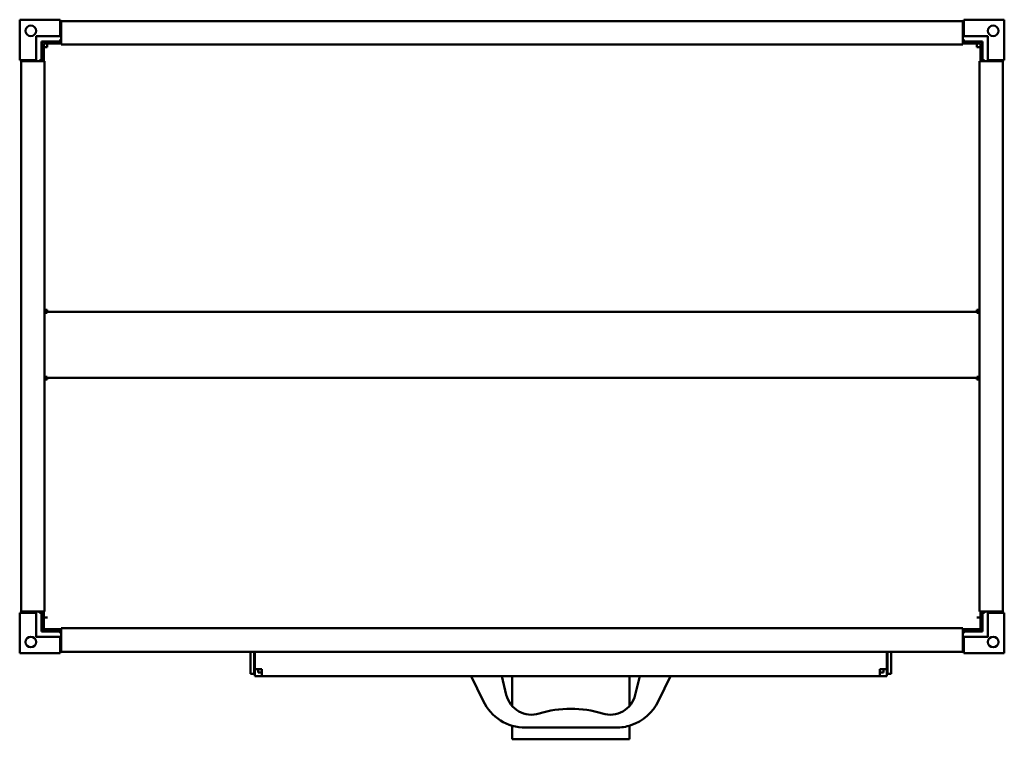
# Model space of a CAD drawing. Header units: millimetres. Extents: x 419 to 1260, y 287 to 901.
import ezdxf

# ---------------------------------------------------------------- set-up
doc = ezdxf.new("R2010")
doc.units = ezdxf.units.MM
doc.header["$LTSCALE"] = 4
doc.layers.add('Widoczne (ISO)', color=7, linetype='Continuous', lineweight=50)

msp = doc.modelspace()

# ---------------------------------------------------------------- linework, layer by layer
at = {"layer": 'Widoczne (ISO)'}
for p, q in [((419.5, 866.8), (419.5, 901.3)), ((419.5, 901.3), (454, 901.3)), ((454, 901.3), (454, 899.3)), ((455, 898.9), (455, 900.1)), ((455, 900.1), (1225, 900.1)), ((1225, 900.1), (1225, 898.9)), ((1226, 901.3), (1260.5, 901.3)), ((1226, 899.3), (1226, 901.3)), ((1260.5, 901.3), (1260.5, 866.8)), ((454, 899.3), (455, 899.3)), ((454, 887.3), (454, 899.3)), ((455, 898.9), (455, 881.1)), ((1225, 899.3), (1226, 899.3)), ((1225, 881.1), (1225, 898.9)), ((1226, 887.3), (1226, 899.3)), ((433.5, 887.3), (433.5, 866.8)), ((433.5, 887.3), (454, 887.3)), ((455, 884.3), (454, 884.3)), ((454, 884.3), (454, 882.8)), ((1226, 884.3), (1225, 884.3)), ((1246.5, 887.3), (1226, 887.3)), ((1226, 882.8), (1226, 884.3)), ((1246.5, 887.3), (1246.5, 866.8)), ((438, 882.8), (438, 866.8)), ((454, 882.8), (438, 882.8)), ((455, 882.4), (438.6, 882.4)), ((438.6, 865.8), (438.6, 882.4)), ((440.1, 880.9), (440.1, 865.8)), ((455, 880.9), (440.1, 880.9)), ((443.1, 877.9), (440.1, 877.9)), ((443.1, 877.9), (443.1, 880.9)), ((455, 880.1), (455, 881.1)), ((455, 880.1), (1225, 880.1)), ((1241.6, 882.4), (1225, 882.4)), ((1225, 881.1), (1225, 880.1)), ((1240.1, 880.9), (1225, 880.9)), ((1242, 882.8), (1226, 882.8)), ((1237.1, 880.9), (1237.1, 877.9)), ((1237.1, 877.9), (1240.1, 877.9)), ((1240.1, 865.8), (1240.1, 880.9)), ((1241.6, 882.4), (1241.6, 865.8)), ((1242, 866.8), (1242, 882.8)), ((421.5, 866.8), (419.5, 866.8)), ((421.5, 865.8), (421.5, 866.8)), ((433.5, 866.8), (421.5, 866.8)), ((436.5, 866.8), (436.5, 865.8)), ((438, 866.8), (436.5, 866.8)), ((1243.5, 866.8), (1242, 866.8)), ((1243.5, 865.8), (1243.5, 866.8)), ((1246.5, 866.8), (1258.5, 866.8)), ((1260.5, 866.8), (1258.5, 866.8)), ((1258.5, 866.8), (1258.5, 865.8)), ((420.7, 865.8), (421.9, 865.8)), ((420.7, 395.8), (420.7, 865.8)), ((439.7, 865.8), (421.9, 865.8)), ((439.7, 865.8), (440.7, 865.8)), ((440.7, 395.8), (440.7, 865.8)), ((1239.3, 865.8), (1240.3, 865.8)), ((1239.3, 865.8), (1239.3, 395.8)), ((1258.1, 865.8), (1240.3, 865.8)), ((1258.1, 865.8), (1259.3, 865.8)), ((1259.3, 865.8), (1259.3, 395.8)), ((443.1, 653.4), (440.7, 653.4)), ((443.1, 651.9), (440.7, 651.9)), ((440.7, 651.02), (443.1, 651.02)), ((443.1, 653.4), (443.1, 651.9)), ((443.1, 651.9), (1237.1, 651.9)), ((443.1, 651.02), (443.1, 651.9)), ((1239.3, 653.4), (1237.1, 653.4)), ((1237.1, 653.4), (1237.1, 651.9)), ((1239.3, 651.9), (1237.1, 651.9)), ((1237.1, 651.9), (1237.1, 651.02)), ((1237.1, 651.02), (1239.3, 651.02)), ((443.1, 596.21), (440.7, 596.21)), ((443.1, 595.15), (440.7, 595.15)), ((440.7, 594.09), (443.1, 594.09)), ((443.1, 596.21), (443.1, 595.33)), ((443.1, 595.33), (1237.1, 595.33)), ((443.1, 594.09), (443.1, 595.33)), ((1239.3, 596.21), (1237.1, 596.21)), ((1237.1, 596.21), (1237.1, 595.33)), ((1237.1, 595.33), (1237.1, 594.09)), ((1237.1, 595.15), (1239.3, 595.15)), ((1239.3, 594.09), (1237.1, 594.09)), ((421.9, 395.8), (420.7, 395.8)), ((421.5, 394.8), (421.5, 395.8)), ((421.9, 395.8), (439.7, 395.8)), ((436.5, 395.8), (436.5, 394.8)), ((438.6, 382.4), (438.6, 395.8)), ((440.7, 395.8), (439.7, 395.8)), ((440.1, 395.8), (440.1, 382.4)), ((1240.3, 395.8), (1239.3, 395.8)), ((1240.1, 382.4), (1240.1, 395.8)), ((1240.3, 395.8), (1258.1, 395.8)), ((1241.6, 395.8), (1241.6, 382.4)), ((1243.5, 394.8), (1243.5, 395.8)), ((1259.3, 395.8), (1258.1, 395.8)), ((1258.5, 395.8), (1258.5, 394.8)), ((419.5, 394.8), (421.5, 394.8)), ((419.5, 360.3), (419.5, 394.8)), ((433.5, 394.8), (421.5, 394.8)), ((433.5, 374.3), (433.5, 394.8)), ((436.5, 394.8), (438, 394.8)), ((438, 394.8), (438, 378.8)), ((438, 394.2), (438.1, 394.2)), ((438.1, 394.2), (438.1, 380.7)), ((440.1, 390.83), (443.11, 390.83)), ((443.11, 390.82), (440.1, 390.82)), ((443.11, 390.83), (443.11, 390.82)), ((1237.09, 390.82), (1237.09, 390.83)), ((1240.1, 390.83), (1237.09, 390.83)), ((1240.1, 390.82), (1237.09, 390.82)), ((1242, 378.8), (1242, 394.8)), ((1242, 394.8), (1243.5, 394.8)), ((1246.5, 394.8), (1258.5, 394.8)), ((1246.5, 374.3), (1246.5, 394.8)), ((1258.5, 394.8), (1260.5, 394.8)), ((1260.5, 394.8), (1260.5, 360.3)), ((455, 379.2), (438, 379.2)), ((438, 378.8), (454, 378.8)), ((438.1, 380.7), (455, 380.7)), ((440.1, 382.4), (438.6, 382.4)), ((440.1, 382.4), (440.1, 380.83)), ((455, 380.83), (440.1, 380.83)), ((454, 378.8), (454, 377.3)), ((455, 380.5), (455, 381.5)), ((1225, 381.5), (455, 381.5)), ((455, 380.5), (455, 362.7)), ((1225, 381.5), (1225, 380.5)), ((1240.1, 380.83), (1225, 380.83)), ((1225, 380.7), (1225.1, 380.7)), ((1225, 362.7), (1225, 380.5)), ((1225, 379.2), (1225.1, 379.2)), ((1225.1, 380.7), (1242, 380.7)), ((1225.1, 379.2), (1225.1, 380.7)), ((1242, 379.2), (1225.1, 379.2)), ((1226, 378.8), (1242, 378.8)), ((1226, 377.3), (1226, 378.8)), ((1240.1, 380.83), (1240.1, 382.4)), ((1240.1, 382.4), (1241.6, 382.4)), ((433.5, 374.3), (454, 374.3)), ((454, 377.3), (455, 377.3)), ((454, 374.3), (454, 362.3)), ((1225, 377.3), (1226, 377.3)), ((1246.5, 374.3), (1226, 374.3)), ((1226, 374.3), (1226, 362.3)), ((455, 362.3), (454, 362.3)), ((454, 362.3), (454, 360.3)), ((455, 361.5), (455, 362.7)), ((1225, 362.7), (1225, 361.5)), ((1226, 362.3), (1225, 362.3)), ((1226, 360.3), (1226, 362.3)), ((454, 360.3), (419.5, 360.3)), ((1225, 361.5), (455, 361.5)), ((616.74, 342.7), (616.74, 361.5)), ((619.74, 361.5), (619.74, 342.7)), ((620.24, 346.7), (620.24, 361.5)), ((1160.24, 361.5), (1160.24, 346.7)), ((1160.74, 342.7), (1160.74, 361.5)), ((1163.74, 361.5), (1163.74, 342.7)), ((1260.5, 360.3), (1226, 360.3)), ((626.24, 346.7), (620.24, 346.7)), ((620.24, 346.7), (620.24, 340.7)), ((623.24, 346.7), (623.24, 343.7)), ((626.24, 340.7), (626.24, 346.7)), ((1154.24, 346.7), (1154.24, 340.7)), ((1160.24, 346.7), (1154.24, 346.7)), ((1157.24, 346.7), (1157.24, 343.7)), ((1160.24, 340.7), (1160.24, 346.7)), ((619.74, 342.7), (616.74, 342.7)), ((620.24, 340.7), (626.24, 340.7)), ((626.24, 343.7), (623.24, 343.7)), ((1154.24, 340.7), (626.24, 340.7)), ((805.24, 340.7), (815.37, 319.47)), ((835.15, 324.57), (831.24, 340.7)), ((840.24, 340.7), (840.24, 314.96)), ((940.24, 340.7), (940.24, 314.96)), ((949.24, 340.7), (945.33, 324.57)), ((965.11, 319.47), (975.24, 340.7)), ((1154.24, 343.7), (1157.24, 343.7)), ((1154.24, 340.7), (1160.24, 340.7)), ((1163.74, 342.7), (1160.74, 342.7)), ((840.24, 298.32), (840.24, 286.7)), ((851.47, 296.7), (929.01, 296.7)), ((940.24, 301.17), (940.24, 301.17)), ((940.24, 298.31), (940.24, 286.7)), ((840.24, 286.7), (940.24, 286.7))]:
    msp.add_line(p, q, dxfattribs=at)
for centre in [(429, 891.8), (1251, 891.8), (429, 369.8), (1251, 369.8)]:
    msp.add_circle(centre, 4.5, dxfattribs=at)
for centre, radius, start, end in [((856.6, 329.77), 22.07, 193.62699, 287.2391), ((923.88, 329.77), 22.07, 252.7609, 346.37301), ((851.47, 336.7), 40, 205.51387, 270), ((889.6, 223.42), 89.28, 89.58894, 107.2391), ((890.88, 223.42), 89.28, 72.7609, 90.41106), ((929.01, 336.7), 40, 288.195, 334.48613), ((929.01, 336.7), 40, 270, 288.195)]:
    msp.add_arc(centre, radius, start, end, dxfattribs=at)

doc.saveas('drawing.dxf')
